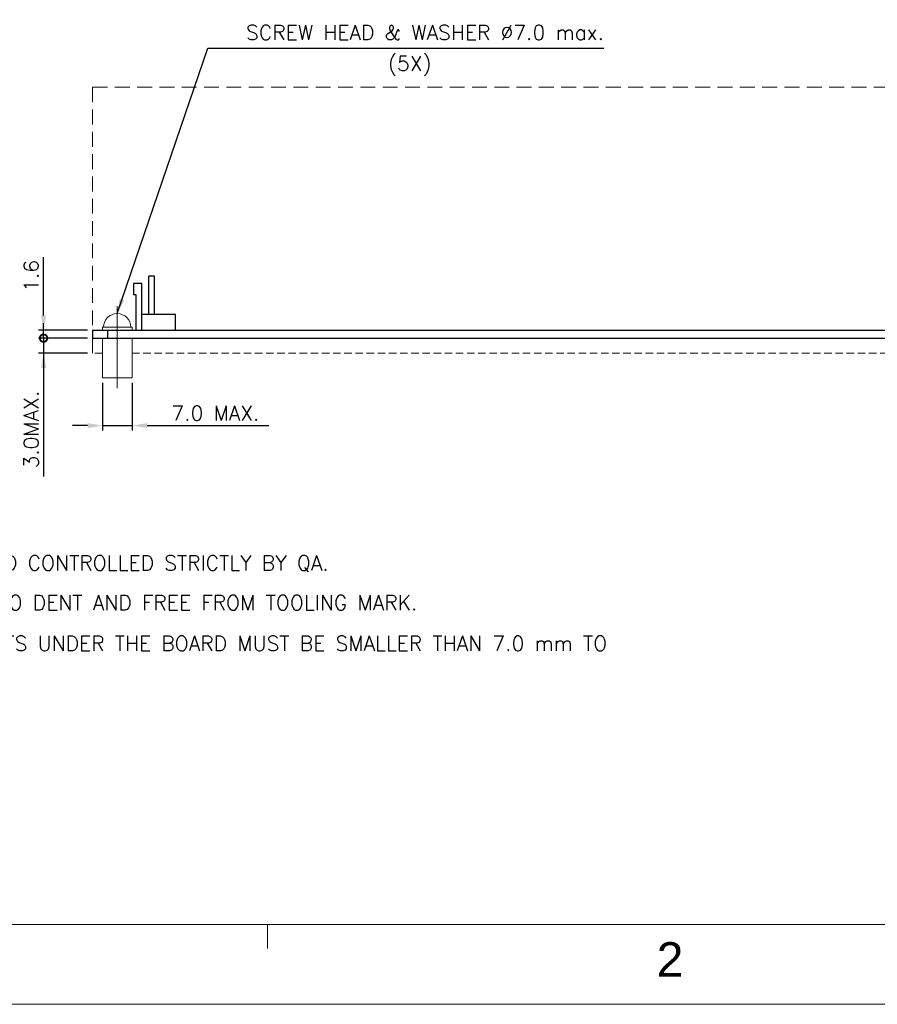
# Model space of a CAD drawing. Header units: millimetres. Extents: x 0 to 2584, y 0 to 2729.
# Tile 3 of 33: x 356 to 529, y 0 to 198. Entities that reach past the tile are written whole.
import ezdxf
from ezdxf.enums import TextEntityAlignment as Align

# ---------------------------------------------------------------- set-up
doc = ezdxf.new("R2010")
doc.units = ezdxf.units.MM
doc.header["$LTSCALE"] = 6
doc.linetypes.add('CENTER', pattern=[0.6, 0.375, -0.075, 0.075, -0.075])
doc.linetypes.add('HIDDEN', pattern=[0.375, 0.25, -0.125])
doc.layers.get('0').update_dxf_attribs({"linetype": 'CONTINUOUS'})
doc.layers.get('Defpoints').update_dxf_attribs({"linetype": 'CONTINUOUS'})
for name, color, linetype in [('02___PRT_ALL_AXES', 7, 'CONTINUOUS'), ('C', 4, 'CENTER'), ('DIM', 2, 'CONTINUOUS'), ('H', 6, 'HIDDEN'), ('PAPER', 7, 'CONTINUOUS')]:
    doc.layers.add(name, color=color, linetype=linetype)
doc.styles.add('ARIAL', font='arial.ttf')
doc.styles.add('ROMANS', font='romans')
doc.styles.add('SIMPLEX', font='SIMPLEX.shx')
doc.styles.get("Standard").update_dxf_attribs({"font": 'ROMANS.SHX'})
doc.dimstyles.new('S_STANDARD', dxfattribs={"dimscale": 0, "dimtxt": 3, "dimasz": 3, "dimexe": 1, "dimexo": 1, "dimgap": 1, "dimtad": 1, "dimdec": 1, "dimzin": 0, "dimdsep": 46, "dimtxsty": 'ROMANS', "dimcen": -0.5, "dimadec": 0, "dimazin": 0, "dimtp": 0.1, "dimtfac": 1, "dimtdec": 1, "dimtmove": 0, "dimatfit": 3, "dimfxl": 1, "dimtolj": 1, "dimtzin": 0, "dimarcsym": 0})
doc.dimstyles.new('STANDARD$0', dxfattribs={"dimtxt": 3, "dimasz": 3, "dimexe": 1, "dimexo": 1, "dimgap": 1, "dimtad": 1, "dimdec": 1, "dimzin": 0, "dimdsep": 46, "dimtxsty": 'STANDARD', "dimcen": -0.5, "dimclrd": 2, "dimclre": 2, "dimclrt": 2, "dimadec": 0, "dimazin": 0, "dimtfac": 1, "dimtdec": 1, "dimtmove": 0, "dimatfit": 3, "dimfxl": 1, "dimtolj": 1, "dimtzin": 0, "dimarcsym": 0})

# ---------------------------------------------------------------- blocks, each defined once
blk = doc.blocks.new('f')
at = {"layer": 'PAPER', "color": 3, "lineweight": 0}
blk.add_line((869.63, -583.91), (226.09, -583.91), dxfattribs=at)
at = {"layer": 'PAPER', "color": 2, "lineweight": 0}
blk.add_line((386.97, -583.91), (386.97, -588.74), dxfattribs=at)
at = {"layer": 'PAPER', "color": 4, "lineweight": 0}
blk.add_line((210, -600), (885.71, -600), dxfattribs=at)
at = {"lineweight": 0, "style": 'ARIAL'}
for tag, height, p in [('TITLE', 7.24, (806.62, -542.27)), ('PJZ-34V150WBHG', 6.44, (806.62, -568.7))]:
    blk.add_attdef(tag, text='', height=height, dxfattribs=at).set_placement(p, align=Align.CENTER)
for tag, p, height in [('V', (606.84, -558.4), 3.22), ('00', (854.87, -575.42), 6.44), ('2_____2', (765.47, -581.24), 4.02), ('mm', (616.84, -581.57), 4.02), ('ADP-XX', (656.71, -582.06), 4.02), ("XX/XX'XX", (823.18, -582.08), 4.02), ('--', (586.28, -581.88), 4.02)]:
    blk.add_attdef(tag, p, '', height=height, dxfattribs=at)
at = {"layer": 'PAPER', "color": 1, "lineweight": 0, "style": 'ARIAL'}
blk.add_text('2', height=6.95, dxfattribs=at).set_placement((465.44, -594.43))
blk = doc.blocks.new('*D11')
at = {"layer": 'Defpoints', "color": 0, "lineweight": 0}
for p in [(372.89, 126.29), (378.89, 126.29), (378.89, 116.67)]:
    blk.add_point(p, dxfattribs=at)
at = {"layer": 'DIM', "lineweight": -2}
for p, q in [((372.89, 125.29), (372.89, 115.67)), ((378.89, 125.29), (378.89, 115.67)), ((369.89, 116.67), (366.89, 116.67)), ((372.89, 116.67), (378.89, 116.67)), ((381.89, 116.67), (406.46, 116.67))]:
    blk.add_line(p, q, dxfattribs=at)
at = {"layer": 'DIM', "lineweight": 0}
for points in [[(369.89, 117.17), (369.89, 116.17), (372.89, 116.67)], [(381.89, 117.17), (381.89, 116.17), (378.89, 116.67)]]:
    blk.add_solid(points, dxfattribs=at)
at = {"layer": 'DIM', "lineweight": 0, "insert": (395.67, 119.17), "char_height": 3, "attachment_point": 5, "style": 'SIMPLEX'}
blk.add_mtext('\\A1;7.0 MAX.', dxfattribs=at)
blk = doc.blocks.new('_DotSmall')
at = {"color": 0, "linetype": 'ByBlock', "lineweight": 0, "const_width": 0.5}
blk.add_lwpolyline([(-0.0625, 0, 1), (0.0625, 0, 1)], format="xyb", close=True, dxfattribs=at)
blk = doc.blocks.new('*D23')
at = {"layer": 'Defpoints', "color": 0, "lineweight": 0}
for p in [(370.89, 134.29), (361.04, 131.29), (370.89, 131.29)]:
    blk.add_point(p, dxfattribs=at)
at = {"layer": 'DIM', "lineweight": -2}
for p, q in [((361.04, 134.29), (361.04, 137.29)), ((369.89, 134.29), (360.04, 134.29)), ((361.04, 134.29), (361.04, 131.29)), ((369.89, 131.29), (360.04, 131.29)), ((361.04, 128.29), (361.04, 106.43))]:
    blk.add_line(p, q, dxfattribs=at)
at = {"layer": 'DIM', "lineweight": 0}
blk.add_solid([(360.54, 128.29), (361.54, 128.29), (361.04, 131.29)], dxfattribs=at)
at = {"layer": 'DIM', "lineweight": -2, "xscale": 3, "yscale": 3, "zscale": 3, "rotation": 270}
blk.add_blockref('_DotSmall', (361.04, 134.29), dxfattribs=at)
at = {"layer": 'DIM', "lineweight": 0, "insert": (358.54, 115.86), "char_height": 3, "attachment_point": 5, "rotation": 90, "style": 'SIMPLEX'}
blk.add_mtext('\\A1;3.0MAX.', dxfattribs=at)
blk = doc.blocks.new('*D24')
at = {"layer": 'Defpoints', "color": 0, "lineweight": 0}
for p in [(370.89, 135.89), (361.04, 134.29), (370.89, 134.29)]:
    blk.add_point(p, dxfattribs=at)
at = {"layer": 'DIM', "lineweight": -2}
for p, q in [((361.04, 138.89), (361.04, 150.64)), ((369.89, 135.89), (360.04, 135.89)), ((361.04, 134.29), (361.04, 135.89)), ((369.89, 134.29), (360.04, 134.29)), ((361.04, 134.29), (361.04, 128.29))]:
    blk.add_line(p, q, dxfattribs=at)
at = {"layer": 'DIM', "lineweight": 0}
blk.add_solid([(360.54, 138.89), (361.54, 138.89), (361.04, 135.89)], dxfattribs=at)
at = {"layer": 'DIM', "lineweight": -2, "xscale": 3, "yscale": 3, "zscale": 3, "rotation": 90}
blk.add_blockref('_DotSmall', (361.04, 134.29), dxfattribs=at)
at = {"layer": 'DIM', "lineweight": 0, "insert": (358.54, 146.85), "char_height": 3, "attachment_point": 5, "rotation": 90, "style": 'SIMPLEX'}
blk.add_mtext('\\A1;1.6', dxfattribs=at)

msp = doc.modelspace()

# ---------------------------------------------------------------- linework, layer by layer
at = {"color": 7, "linetype": 'Continuous'}
for p, q in [((379.14, 145.29), (379.14, 143.09)), ((380.84, 145.29), (379.14, 145.29)), ((380.84, 135.89), (380.84, 145.29)), ((382.27, 139.09), (382.27, 146.79)), ((383.41, 146.79), (382.27, 146.79)), ((383.41, 139.09), (383.41, 146.79)), ((379.14, 143.09), (379.64, 143.09)), ((379.64, 143.09), (379.64, 135.89)), ((387.64, 139.09), (380.84, 139.09)), ((387.64, 135.89), (387.64, 139.09))]:
    msp.add_line(p, q, dxfattribs=at)
at = {"layer": '02___PRT_ALL_AXES', "color": 7, "linetype": 'Continuous'}
for p, q in [((370.89, 135.89), (370.89, 134.29)), ((370.89, 135.89), (592.89, 135.89)), ((373.89, 135.89), (373.89, 134.29)), ((370.89, 134.29), (592.89, 134.29))]:
    msp.add_line(p, q, dxfattribs=at)
at = {"layer": 'C', "lineweight": 0, "ltscale": 10}
msp.add_line((375.89, 124.19), (375.89, 140.71), dxfattribs=at)
at = {"layer": 'DIM', "lineweight": 0}
for points in [[(372.89, 135.89), (378.89, 135.89), (378.89, 136.49), (372.89, 136.49)], [(372.89, 126.29), (378.89, 126.29), (378.89, 134.29), (372.89, 134.29)]]:
    msp.add_lwpolyline(points, close=True, dxfattribs=at)
msp.add_arc((375.89, 136.49), 2.75, 0, 180, dxfattribs=at)
at = {"layer": 'H', "lineweight": 0, "ltscale": 2}
for p, q in [((370.89, 184.89), (592.89, 184.89)), ((370.89, 184.89), (370.89, 135.89)), ((370.89, 134.29), (370.89, 131.29))]:
    msp.add_line(p, q, dxfattribs=at)
at = {"layer": 'H', "lineweight": 0}
for p, q in [((372.89, 131.29), (370.89, 131.29)), ((378.89, 131.29), (584.89, 131.29))]:
    msp.add_line(p, q, dxfattribs=at)

# ---------------------------------------------------------------- block references
at = {"layer": 'DIM', "lineweight": 0}
msp.add_blockref('f', (19.17, 600), dxfattribs=at)

# ---------------------------------------------------------------- texts
at = {"layer": 'DIM', "lineweight": 0, "style": 'SIMPLEX'}
for s, p in [('1. MARKED *MARK MUST BE INSPECTED AND CONTROLLED STRICTLY BY QA.', (265.77, 86.57)), ('2. PRODUCT SURFACE SHOULD BE CLEAN,NO DENT AND FREE FROM TOOLING MARK.', (265.77, 78.57)), ('3. THE DIAMETER OF METAL MOUNTING BLOTS UNDER THE BOARD MUST BE SMALLER THAN 7.0 mm TO ', (265.71, 70.35))]:
    msp.add_text(s, height=3, dxfattribs=at).set_placement(p, align=Align.BOTTOM_LEFT)
at = {"layer": 'DIM', "lineweight": 0, "char_height": 3, "attachment_point": 9, "style": 'SIMPLEX'}
for s, insert in [('SCREW HEAD & WASHER %%C7.0 max.', (473.98, 194.42)), ('(5X)', (439.22, 187.17))]:
    msp.add_mtext(s, dxfattribs=dict(at, insert=insert))

# ---------------------------------------------------------------- dimensions: what is measured, and where the dimension line sits
at = {"layer": 'DIM', "lineweight": 0}
dim = msp.add_linear_dim(base=(361.04, 134.29), p1=(370.89, 135.89), p2=(370.89, 134.29), angle=90, dimstyle='STANDARD$0', override={"dimtxsty": 'SIMPLEX', "dimblk2": 'DotSmall', "dimsah": 1, "dimcen": -2, "dimclrd": 256, "dimclre": 256, "dimclrt": 256}, dxfattribs=at)
dim.commit()
dim.dimension.update_dxf_attribs({"geometry": '*D24', "text_midpoint": (361.04, 146.85), "dimtype": 160})
dim = msp.add_linear_dim(base=(361.04, 131.29), p1=(370.89, 134.29), p2=(370.89, 131.29), angle=90, text='<>MAX.', dimstyle='STANDARD$0', override={"dimtxsty": 'SIMPLEX', "dimblk1": 'DotSmall', "dimsah": 1, "dimcen": -2, "dimclrd": 256, "dimclre": 256, "dimclrt": 256}, dxfattribs=at)
dim.commit()
dim.dimension.update_dxf_attribs({"geometry": '*D23', "text_midpoint": (361.04, 115.86), "dimtype": 160})
dim = msp.add_linear_dim(base=(378.89, 116.67), p1=(372.89, 126.29), p2=(378.89, 126.29), text='7.0 MAX.', dimstyle='STANDARD$0', override={"dimtad": 3, "dimtxsty": 'SIMPLEX', "dimcen": -2, "dimclrd": 256, "dimclre": 256, "dimclrt": 256, "dimtdec": 0}, dxfattribs=at)
dim.commit()
dim.dimension.update_dxf_attribs({"geometry": '*D11', "text_midpoint": (395.67, 116.67), "dimtype": 160})

# ---------------------------------------------------------------- leaders
msp.add_leader([(375.89, 139.24), (394.14, 192.73), (473.95, 192.73)], dimstyle='S_STANDARD', override={"dimscale": 1, "dimtad": 0}, dxfattribs=at)

doc.saveas('drawing.dxf')
